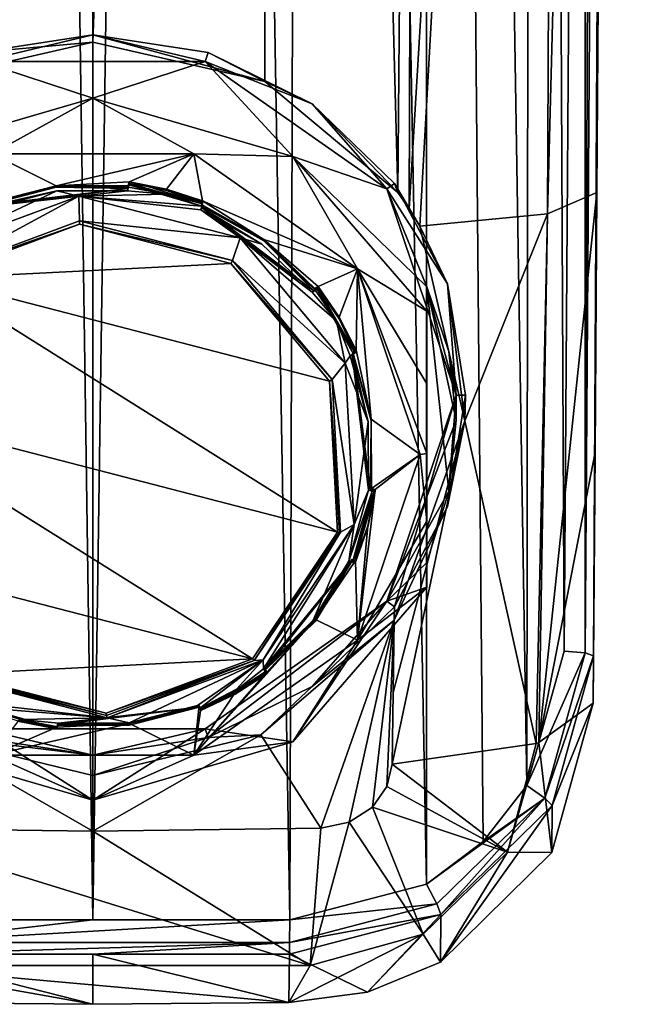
# Model space of a CAD drawing. Header units: metres. Extents: x -24 to 24, y -243 to 24.
# Tile 2 of 8: x -2 to 18, y -243 to -211. Entities that reach past the tile are written whole.
import ezdxf

# ---------------------------------------------------------------- set-up
doc = ezdxf.new("R2010")
doc.units = ezdxf.units.M
doc.layers.add('solid_10521023', color=7, linetype='CONTINUOUS')

msp = doc.modelspace()

# ---------------------------------------------------------------- linework, layer by layer
at = {"layer": 'solid_10521023'}
for points in [[(14.265316, -235.735443, 145.598953), (14.525336, -28.466722, 116.461678), (10.955472, -30.717571, 116.869896)], [(14.265316, -235.735443, 145.598953), (15.485822, -231.324585, 144.942368), (14.525336, -28.466722, 116.461678)], [(15.485822, -231.324585, 144.942368), (16.165379, -134.181488, 131.268066), (14.525336, -28.466722, 116.461678)], [(10.958397, -238.975266, 146.13855), (10.955472, -30.717571, 116.869896), (7.06887, -32.298798, 117.16288)], [(12.829301, -237.569733, 145.896057), (14.265316, -235.735443, 145.598953), (10.955472, -30.717571, 116.869896)], [(10.958397, -238.975266, 146.13855), (12.829301, -237.569733, 145.896057), (10.955472, -30.717571, 116.869896)], [(6.468189, -240.147827, 146.38237), (7.06887, -32.298798, 117.16288), (2.982663, -33.177189, 117.327805)], [(6.468189, -240.147827, 146.38237), (10.958397, -238.975266, 146.13855), (7.06887, -32.298798, 117.16288)], [(-6.468189, -240.147827, 146.38237), (0, -240.141998, 146.423798), (-2.982479, -33.177227, 117.327812)], [(0, -240.141998, 146.423798), (-0.000043, -33.363544, 117.362984), (-2.982479, -33.177227, 117.327812)], [(0, -240.141998, 146.423798), (2.982663, -33.177189, 117.327805), (-0.000043, -33.363544, 117.362984)], [(0, -240.141998, 146.423798), (6.468189, -240.147827, 146.38237), (2.982663, -33.177189, 117.327805)], [(16.173145, -231.371643, 144.642197), (16.844891, -37.044727, 117.593719), (16.165379, -134.181488, 131.268066)], [(16.173145, -231.371643, 144.642197), (17.530441, -37.091896, 117.292664), (16.844891, -37.044727, 117.593719)], [(16.173145, -231.371643, 144.642197), (16.1835, -231.373215, 144.631454), (17.530441, -37.091896, 117.292664)], [(16.1835, -231.373215, 144.631454), (16.454826, -231.470673, 143.952576), (17.530441, -37.091896, 117.292664)], [(17.530441, -37.091896, 117.292664), (16.454826, -231.470673, 143.952576), (17.133024, -134.32756, 130.278305)], [(-5.646314, -212.603638, 120.264854), (-5.708911, -53.593536, 96.510513), (0, -53.634956, 96.215797)], [(-5.646314, -212.603638, 120.264854), (0, -53.634956, 96.215797), (0, -211.306076, 119.779907)], [(5.708911, -53.593536, 96.510513), (5.646293, -212.603622, 120.264847), (0, -211.306076, 119.779907)], [(0, -53.634956, 96.215797), (5.708911, -53.593536, 96.510513), (0, -211.306076, 119.779907)], [(5.708911, -53.593536, 96.510513), (10.023762, -216.251022, 121.44809), (5.646293, -212.603622, 120.264847)], [(10.631203, -143.598022, 110.716988), (10.023762, -216.251022, 121.44809), (5.708911, -53.593536, 96.510513)], [(14.939706, -216.954956, 124.626122), (17.142448, -132.977631, 117.068886), (16.56109, -216.249649, 129.394394)], [(15.315756, -135.036316, 112.248917), (17.142448, -132.977631, 117.068886), (14.939706, -216.954956, 124.626122)], [(17.133024, -134.32756, 130.278305), (16.56109, -216.249649, 129.394394), (17.142448, -132.977631, 117.068886)], [(16.173145, -231.371643, 144.642197), (16.165379, -134.181488, 131.268066), (15.485822, -231.324585, 144.942368)], [(17.133024, -134.32756, 130.278305), (16.454826, -231.470673, 143.952576), (16.56109, -216.249649, 129.394394)], [(10.395082, -216.788528, 121.608406), (10.690897, -136.130798, 109.612022), (15.315756, -135.036316, 112.248917)], [(10.395082, -216.788528, 121.608406), (15.315756, -135.036316, 112.248917), (10.740769, -217.352692, 121.784737)], [(15.315756, -135.036316, 112.248917), (14.939706, -216.954956, 124.626122), (10.740769, -217.352692, 121.784737)], [(10.395082, -216.788528, 121.608406), (10.631203, -143.598022, 110.716988), (10.690897, -136.130798, 109.612022)], [(10.395082, -216.788528, 121.608406), (10.023762, -216.251022, 121.44809), (10.631203, -143.598022, 110.716988)], [(-3.785012, -211.652252, 120.803864), (0, -211.306076, 119.779907), (0, -211.073273, 120.648727)], [(-3.688067, -211.941772, 120.881439), (-3.785012, -211.652252, 120.803864), (0, -211.073273, 120.648727)], [(3.688067, -211.941772, 120.881439), (-3.688067, -211.941772, 120.881439), (0, -211.073273, 120.648727)], [(0, -211.073273, 120.648727), (0, -211.306076, 119.779907), (5.646293, -212.603622, 120.264847)], [(3.785012, -211.652252, 120.803864), (0, -211.073273, 120.648727), (5.646293, -212.603622, 120.264847)], [(3.688067, -211.941772, 120.881439), (0, -211.073273, 120.648727), (3.785012, -211.652252, 120.803864)], [(-3.785012, -211.652252, 120.803864), (-5.646314, -212.603638, 120.264854), (0, -211.306076, 119.779907)], [(3.688067, -211.941772, 120.881439), (3.785012, -211.652252, 120.803864), (7.200764, -213.333405, 121.254326)], [(7.200764, -213.333405, 121.254326), (3.785012, -211.652252, 120.803864), (5.646293, -212.603622, 120.264847)], [(-6.575466, -215.061966, 114.609451), (-3.688067, -211.941772, 120.881439), (0, -213.154556, 114.098366)], [(0, -213.154556, 114.098366), (-3.688067, -211.941772, 120.881439), (3.688067, -211.941772, 120.881439)], [(0, -213.154556, 114.098366), (3.688067, -211.941772, 120.881439), (6.575466, -215.061966, 114.609451)], [(9.655555, -216.129608, 122.003571), (3.688067, -211.941772, 120.881439), (7.200764, -213.333405, 121.254326)], [(6.575466, -215.061966, 114.609451), (3.688067, -211.941772, 120.881439), (9.655555, -216.129608, 122.003571)], [(7.200764, -213.333405, 121.254326), (5.646293, -212.603622, 120.264847), (10.023762, -216.251022, 121.44809)], [(-6.575466, -215.061966, 114.609451), (0, -213.154556, 114.098366), (-3.321954, -214.984467, 113.880394)], [(0, -213.154556, 114.098366), (3.321947, -214.984467, 113.880394), (-3.321954, -214.984467, 113.880394)], [(0, -213.154556, 114.098366), (6.575466, -215.061966, 114.609451), (3.321947, -214.984467, 113.880394)], [(9.910634, -215.95108, 121.955727), (7.200764, -213.333405, 121.254326), (10.023762, -216.251022, 121.44809)], [(9.655555, -216.129608, 122.003571), (7.200764, -213.333405, 121.254326), (9.910634, -215.95108, 121.955727)], [(-1.204104, -216.025513, 114.15934), (-3.487428, -216.61055, 114.316101), (-3.321954, -214.984467, 113.880394)], [(-1.204104, -216.025513, 114.15934), (-3.321954, -214.984467, 113.880394), (3.321947, -214.984467, 113.880394)], [(-1.204104, -216.025513, 114.15934), (3.321947, -214.984467, 113.880394), (1.190827, -215.9021, 114.126266)], [(2.419958, -216.136276, 114.189018), (1.190827, -215.9021, 114.126266), (3.321947, -214.984467, 113.880394)], [(2.419958, -216.136276, 114.189018), (3.321947, -214.984467, 113.880394), (3.605642, -216.5271, 114.293739)], [(6.575466, -215.061966, 114.609451), (8.696858, -218.756485, 114.891106), (3.321947, -214.984467, 113.880394)], [(3.605642, -216.5271, 114.293739), (3.321947, -214.984467, 113.880394), (8.696858, -218.756485, 114.891106)], [(10.975, -219.346497, 118.983246), (6.575466, -215.061966, 114.609451), (9.655555, -216.129608, 122.003571)], [(6.575466, -215.061966, 114.609451), (10.975, -220.152939, 115.973572), (8.696858, -218.756485, 114.891106)], [(10.975, -219.346497, 118.983246), (10.975, -220.152939, 115.973572), (6.575466, -215.061966, 114.609451)], [(-1.204104, -216.025513, 114.15934), (-3.487428, -216.662323, 114.122917), (-3.487428, -216.61055, 114.316101)], [(-1.204104, -216.025513, 114.15934), (-1.204104, -216.077286, 113.966156), (-3.487428, -216.662323, 114.122917)], [(-1.204104, -216.077286, 113.966156), (1.150575, -216.117218, 113.903839), (-3.487428, -216.662323, 114.122917)], [(-1.204104, -216.025513, 114.15934), (1.190827, -215.9021, 114.126266), (1.158178, -216.019791, 114.157806)], [(-1.204104, -216.077286, 113.966156), (1.158178, -216.019791, 114.157806), (1.158178, -216.071548, 113.964622)], [(-1.204104, -216.025513, 114.15934), (1.158178, -216.019791, 114.157806), (-1.204104, -216.077286, 113.966156)], [(-1.204104, -216.077286, 113.966156), (1.158178, -216.071548, 113.964622), (1.150575, -216.117218, 113.903839)], [(1.132052, -216.19162, 113.893265), (1.164708, -216.073898, 113.861717), (2.394076, -216.307236, 113.92424)], [(1.150575, -216.117218, 113.903839), (1.164708, -216.073898, 113.861717), (1.132052, -216.19162, 113.893265)], [(1.183224, -215.999512, 113.872299), (1.164708, -216.073898, 113.861717), (1.150575, -216.117218, 113.903839)], [(1.183224, -215.999512, 113.872299), (1.150575, -216.117218, 113.903839), (1.158178, -216.071548, 113.964622)], [(1.190827, -215.953857, 113.933083), (1.158178, -216.019791, 114.157806), (1.190827, -215.9021, 114.126266)], [(1.190827, -215.953857, 113.933083), (1.158178, -216.071548, 113.964622), (1.158178, -216.019791, 114.157806)], [(1.190827, -215.953857, 113.933083), (1.183224, -215.999512, 113.872299), (1.158178, -216.071548, 113.964622)], [(1.183224, -215.999512, 113.872299), (2.394076, -216.307236, 113.92424), (1.164708, -216.073898, 113.861717)], [(1.190827, -215.953857, 113.933083), (3.598039, -216.624512, 114.039764), (1.183224, -215.999512, 113.872299)], [(1.183224, -215.999512, 113.872299), (3.598039, -216.624512, 114.039764), (3.579523, -216.698898, 114.02919)], [(1.183224, -215.999512, 113.872299), (3.579523, -216.698898, 114.02919), (2.394076, -216.307236, 113.92424)], [(2.419958, -216.136276, 114.189018), (1.190827, -215.953857, 113.933083), (1.190827, -215.9021, 114.126266)], [(1.809458, -216.051041, 113.959122), (3.598039, -216.624512, 114.039764), (1.190827, -215.953857, 113.933083)], [(1.809458, -216.051041, 113.959122), (1.190827, -215.953857, 113.933083), (2.419958, -216.136276, 114.189018)], [(2.419958, -216.188049, 113.995834), (3.598039, -216.624512, 114.039764), (1.809458, -216.051041, 113.959122)], [(2.419958, -216.188049, 113.995834), (1.809458, -216.051041, 113.959122), (2.419958, -216.136276, 114.189018)], [(9.655555, -216.129608, 122.003571), (9.910634, -215.95108, 121.955727), (11.650325, -219.249039, 122.839417)], [(9.910634, -215.95108, 121.955727), (10.023762, -216.251022, 121.44809), (10.395082, -216.788528, 121.608406)], [(9.910634, -215.95108, 121.955727), (10.395082, -216.788528, 121.608406), (10.740769, -217.352692, 121.784737)], [(11.650325, -219.249039, 122.839417), (9.910634, -215.95108, 121.955727), (10.740769, -217.352692, 121.784737)], [(-5.591297, -218.268265, 114.449699), (-3.436957, -216.772644, 114.04895), (-1.191051, -216.198929, 113.895226)], [(-0.464898, -216.367477, 113.940384), (-5.591297, -218.268265, 114.449699), (-1.191051, -216.198929, 113.895226)], [(-0.464898, -216.367477, 113.940384), (-5.300373, -218.985519, 113.160675), (-5.591297, -218.268265, 114.449699)], [(-0.464898, -216.367477, 113.940384), (-0.440793, -217.183655, 112.677864), (-5.300373, -218.985519, 113.160675)], [(1.150575, -216.117218, 113.903839), (-3.472739, -216.705154, 114.061378), (-3.487428, -216.662323, 114.122917)], [(1.150575, -216.117218, 113.903839), (1.132052, -216.19162, 113.893265), (-3.472739, -216.705154, 114.061378)], [(-1.191051, -216.198929, 113.895226), (-3.472739, -216.705154, 114.061378), (1.132052, -216.19162, 113.893265)], [(-1.191051, -216.198929, 113.895226), (-3.436957, -216.772644, 114.04895), (-3.472739, -216.705154, 114.061378)], [(-0.464898, -216.367477, 113.940384), (-1.191051, -216.198929, 113.895226), (1.132052, -216.19162, 113.893265)], [(-0.464898, -216.367477, 113.940384), (1.132052, -216.19162, 113.893265), (2.394076, -216.307236, 113.92424)], [(-0.464898, -216.367477, 113.940384), (2.394076, -216.307236, 113.92424), (3.579523, -216.698898, 114.02919)], [(4.838833, -217.740189, 114.308205), (-0.440793, -217.183655, 112.677864), (-0.464898, -216.367477, 113.940384)], [(-0.464898, -216.367477, 113.940384), (3.579523, -216.698898, 114.02919), (3.546867, -216.81662, 114.06073)], [(4.838833, -217.740189, 114.308205), (-0.464898, -216.367477, 113.940384), (3.546867, -216.81662, 114.06073)], [(2.419958, -216.188049, 113.995834), (2.419958, -216.136276, 114.189018), (3.605642, -216.5271, 114.293739)], [(3.019584, -216.364243, 114.043045), (2.419958, -216.188049, 113.995834), (3.605642, -216.5271, 114.293739)], [(3.019584, -216.364243, 114.043045), (3.598039, -216.624512, 114.039764), (2.419958, -216.188049, 113.995834)], [(3.019584, -216.364243, 114.043045), (3.605642, -216.5271, 114.293739), (3.605642, -216.578857, 114.100555)], [(3.019584, -216.364243, 114.043045), (3.605642, -216.578857, 114.100555), (3.598039, -216.624512, 114.039764)], [(11.935, -222.905869, 123.81926), (9.655555, -216.129608, 122.003571), (11.650325, -219.249039, 122.839417)], [(10.975, -219.346497, 118.983246), (9.655555, -216.129608, 122.003571), (11.935, -222.905869, 123.81926)], [(14.658051, -234.323502, 128.047028), (16.56109, -216.249649, 129.394394), (16.501513, -224.783295, 130.926575)], [(14.939706, -216.954956, 124.626122), (16.56109, -216.249649, 129.394394), (14.658051, -234.323502, 128.047028)], [(16.454826, -231.470673, 143.952576), (16.501513, -224.783295, 130.926575), (16.56109, -216.249649, 129.394394)], [(3.546867, -216.81662, 114.06073), (3.579523, -216.698898, 114.02919), (3.598039, -216.624512, 114.039764)], [(3.565389, -216.742218, 114.071312), (3.546867, -216.81662, 114.06073), (3.598039, -216.624512, 114.039764)], [(5.554948, -217.944916, 114.36306), (3.546867, -216.81662, 114.06073), (3.565389, -216.742218, 114.071312)], [(3.565389, -216.742218, 114.071312), (3.598039, -216.624512, 114.039764), (3.605642, -216.578857, 114.100555)], [(3.572993, -216.696548, 114.132088), (3.565389, -216.742218, 114.071312), (3.605642, -216.578857, 114.100555)], [(7.264961, -219.484268, 114.806038), (3.565389, -216.742218, 114.071312), (3.572993, -216.696548, 114.132088)], [(5.554948, -217.944916, 114.36306), (3.565389, -216.742218, 114.071312), (7.202985, -219.526459, 114.786835)], [(7.264961, -219.484268, 114.806038), (7.202985, -219.526459, 114.786835), (3.565389, -216.742218, 114.071312)], [(3.572993, -216.696548, 114.132088), (3.605642, -216.5271, 114.293739), (3.572993, -216.644791, 114.325272)], [(5.615824, -217.790649, 114.632301), (3.572993, -216.644791, 114.325272), (3.605642, -216.5271, 114.293739)], [(3.572993, -216.696548, 114.132088), (3.605642, -216.578857, 114.100555), (3.605642, -216.5271, 114.293739)], [(5.615824, -217.790649, 114.632301), (3.572993, -216.696548, 114.132088), (3.572993, -216.644791, 114.325272)], [(5.615824, -217.790649, 114.632301), (5.615824, -217.842407, 114.439117), (3.572993, -216.696548, 114.132088)], [(7.264961, -219.484268, 114.806038), (3.572993, -216.696548, 114.132088), (5.615824, -217.842407, 114.439117)], [(5.615824, -217.790649, 114.632301), (3.605642, -216.5271, 114.293739), (8.696858, -218.756485, 114.891106)], [(4.838833, -217.740189, 114.308205), (3.546867, -216.81662, 114.06073), (5.554948, -217.944916, 114.36306)], [(12.227972, -223.751419, 123.500771), (10.740769, -217.352692, 121.784737), (14.939706, -216.954956, 124.626122)], [(12.227972, -223.751419, 123.500771), (14.939706, -216.954956, 124.626122), (14.566467, -234.351837, 127.939804)], [(14.939706, -216.954956, 124.626122), (14.658051, -234.323502, 128.047028), (14.566467, -234.351837, 127.939804)], [(-5.300373, -218.985519, 113.160675), (-0.440793, -217.183655, 112.677864), (-0.436865, -217.293427, 112.635582)], [(-5.300373, -218.985519, 113.160675), (-0.436865, -217.293427, 112.635582), (-5.242963, -219.076813, 113.113434)], [(-5.242963, -219.076813, 113.113434), (-0.436865, -217.293427, 112.635582), (4.536266, -218.580582, 112.980469)], [(-0.440793, -217.183655, 112.677864), (4.587154, -218.484985, 113.026558), (-0.436865, -217.293427, 112.635582)], [(4.838833, -217.740189, 114.308205), (4.587154, -218.484985, 113.026558), (-0.440793, -217.183655, 112.677864)], [(4.587154, -218.484985, 113.026558), (4.536266, -218.580582, 112.980469), (-0.436865, -217.293427, 112.635582)], [(11.650325, -219.249039, 122.839417), (10.740769, -217.352692, 121.784737), (12.227972, -223.751419, 123.500771)], [(8.294509, -221.862167, 115.412682), (4.587154, -218.484985, 113.026558), (4.838833, -217.740189, 114.308205)], [(4.838833, -217.740189, 114.308205), (7.202985, -219.526459, 114.786835), (8.010735, -220.470184, 115.039703)], [(8.294509, -221.862167, 115.412682), (4.838833, -217.740189, 114.308205), (8.010735, -220.470184, 115.039703)], [(4.838833, -217.740189, 114.308205), (5.554948, -217.944916, 114.36306), (7.202985, -219.526459, 114.786835)], [(5.615824, -217.790649, 114.632301), (8.696858, -218.756485, 114.891106), (7.39965, -219.339142, 115.047226)], [(5.615824, -217.790649, 114.632301), (7.39965, -219.339142, 115.047226), (7.290402, -219.40007, 115.063545)], [(5.615824, -217.790649, 114.632301), (7.290402, -219.40007, 115.063545), (5.615824, -217.842407, 114.439117)], [(7.290402, -219.40007, 115.063545), (7.290402, -219.451828, 114.870361), (5.615824, -217.842407, 114.439117)], [(7.264961, -219.484268, 114.806038), (5.615824, -217.842407, 114.439117), (7.290402, -219.451828, 114.870361)], [(-5.242963, -219.076813, 113.113434), (4.536266, -218.580582, 112.980469), (7.775295, -222.446243, 114.016273)], [(4.587154, -218.484985, 113.026558), (7.862965, -222.392441, 114.073555), (4.536266, -218.580582, 112.980469)], [(7.862965, -222.392441, 114.073555), (7.775295, -222.446243, 114.016273), (4.536266, -218.580582, 112.980469)], [(8.294509, -221.862167, 115.412682), (7.862965, -222.392441, 114.073555), (4.587154, -218.484985, 113.026558)], [(8.696858, -218.756485, 114.891106), (8.097338, -220.344254, 115.316544), (7.39965, -219.339142, 115.047226)], [(8.696858, -218.756485, 114.891106), (8.64965, -221.430435, 115.607582), (8.097338, -220.344254, 115.316544)], [(8.696858, -218.756485, 114.891106), (9.146079, -223.696869, 116.214874), (8.64965, -221.430435, 115.607582)], [(10.75, -224.859955, 116.52652), (9.146079, -223.696869, 116.214874), (8.696858, -218.756485, 114.891106)], [(10.975, -224.826324, 116.652), (10.75, -224.859955, 116.52652), (8.696858, -218.756485, 114.891106)], [(10.975, -222.534378, 116.184669), (10.975, -224.826324, 116.652), (8.696858, -218.756485, 114.891106)], [(10.975, -220.152939, 115.973572), (10.975, -222.534378, 116.184669), (8.696858, -218.756485, 114.891106)], [(-5.242963, -219.076813, 113.113434), (8.043475, -227.407623, 115.345673), (-8.043475, -223.244019, 114.230034)], [(-5.242963, -219.076813, 113.113434), (7.775295, -222.446243, 114.016273), (8.043475, -227.407623, 115.345673)], [(12.249964, -222.905869, 123.81926), (11.650325, -219.249039, 122.839417), (12.227972, -223.751419, 123.500771)], [(11.935, -222.905869, 123.81926), (11.650325, -219.249039, 122.839417), (12.249964, -222.905869, 123.81926)], [(7.202985, -219.526459, 114.786835), (7.312254, -219.465515, 114.770508), (8.010735, -220.470184, 115.039703)], [(7.264961, -219.484268, 114.806038), (7.312254, -219.465515, 114.770508), (7.202985, -219.526459, 114.786835)], [(7.37421, -219.42334, 114.789711), (7.312254, -219.465515, 114.770508), (7.264961, -219.484268, 114.806038)], [(7.37421, -219.42334, 114.789711), (7.264961, -219.484268, 114.806038), (7.290402, -219.451828, 114.870361)], [(7.290402, -219.40007, 115.063545), (7.39965, -219.339142, 115.047226), (7.39965, -219.3909, 114.854034)], [(7.290402, -219.40007, 115.063545), (7.39965, -219.3909, 114.854034), (7.290402, -219.451828, 114.870361)], [(7.37421, -219.42334, 114.789711), (7.290402, -219.451828, 114.870361), (7.39965, -219.3909, 114.854034)], [(7.37421, -219.42334, 114.789711), (8.010735, -220.470184, 115.039703), (7.312254, -219.465515, 114.770508)], [(7.37421, -219.42334, 114.789711), (7.39965, -219.3909, 114.854034), (8.62421, -221.514633, 115.350067)], [(7.37421, -219.42334, 114.789711), (8.562254, -221.556808, 115.330864), (8.010735, -220.470184, 115.039703)], [(7.37421, -219.42334, 114.789711), (8.62421, -221.514633, 115.350067), (8.562254, -221.556808, 115.330864)], [(8.097338, -220.344254, 115.316544), (7.39965, -219.3909, 114.854034), (7.39965, -219.339142, 115.047226)], [(8.097338, -220.344254, 115.316544), (8.097338, -220.396011, 115.123352), (7.39965, -219.3909, 114.854034)], [(8.62421, -221.514633, 115.350067), (7.39965, -219.3909, 114.854034), (8.097338, -220.396011, 115.123352)], [(10.975, -219.346497, 118.983246), (11.935, -222.905869, 123.81926), (11.696326, -221.47467, 119.984634)], [(10.975, -219.346497, 118.983246), (10.975, -228.406372, 121.410828), (10.975, -220.152939, 115.973572)], [(10.975, -219.346497, 118.983246), (11.696325, -226.062637, 121.213974), (10.975, -228.406372, 121.410828)], [(10.975, -219.346497, 118.983246), (11.935, -223.732986, 120.732407), (11.696325, -226.062637, 121.213974)], [(10.975, -219.346497, 118.983246), (11.696326, -221.47467, 119.984634), (11.935, -223.732986, 120.732407)], [(10.975, -228.406372, 121.410828), (10.975, -222.534378, 116.184669), (10.975, -220.152939, 115.973572)], [(8.010735, -220.470184, 115.039703), (8.562254, -221.556808, 115.330864), (8.452985, -221.617752, 115.347191)], [(8.294509, -221.862167, 115.412682), (8.010735, -220.470184, 115.039703), (8.452985, -221.617752, 115.347191)], [(8.097338, -220.344254, 115.316544), (8.64965, -221.430435, 115.607582), (8.097338, -220.396011, 115.123352)], [(8.64965, -221.430435, 115.607582), (8.64965, -221.482193, 115.414398), (8.097338, -220.396011, 115.123352)], [(8.62421, -221.514633, 115.350067), (8.097338, -220.396011, 115.123352), (8.64965, -221.482193, 115.414398)], [(8.62421, -221.514633, 115.350067), (8.51496, -221.575562, 115.366402), (8.452985, -221.617752, 115.347191)], [(8.62421, -221.514633, 115.350067), (8.452985, -221.617752, 115.347191), (8.562254, -221.556808, 115.330864)], [(8.51496, -221.575562, 115.366402), (9.046934, -223.787125, 115.928474), (8.452985, -221.617752, 115.347191)], [(8.51496, -221.575562, 115.366402), (8.64965, -221.482193, 115.414398), (8.540402, -221.543121, 115.430725)], [(8.62421, -221.514633, 115.350067), (8.64965, -221.482193, 115.414398), (8.51496, -221.575562, 115.366402)], [(8.51496, -221.575562, 115.366402), (8.540402, -221.543121, 115.430725), (9.123631, -226.041336, 116.563004)], [(8.51496, -221.575562, 115.366402), (9.054506, -226.031082, 116.529739), (9.046934, -223.787125, 115.928474)], [(8.51496, -221.575562, 115.366402), (9.123631, -226.041336, 116.563004), (9.054506, -226.031082, 116.529739)], [(8.64965, -221.430435, 115.607582), (8.540402, -221.491348, 115.623909), (8.540402, -221.543121, 115.430725)], [(8.64965, -221.430435, 115.607582), (9.146079, -223.696869, 116.214874), (8.540402, -221.491348, 115.623909)], [(8.64965, -221.430435, 115.607582), (8.540402, -221.543121, 115.430725), (8.64965, -221.482193, 115.414398)], [(9.146079, -223.696869, 116.214874), (8.540402, -221.543121, 115.430725), (8.540402, -221.491348, 115.623909)], [(9.146079, -223.696869, 116.214874), (9.146079, -223.748642, 116.02169), (8.540402, -221.543121, 115.430725)], [(9.123631, -226.041336, 116.563004), (8.540402, -221.543121, 115.430725), (9.146079, -223.748642, 116.02169)], [(11.696326, -221.47467, 119.984634), (11.935, -222.905869, 123.81926), (11.935, -223.732986, 120.732407)], [(8.294509, -221.862167, 115.412682), (8.58188, -227.158752, 116.831902), (7.862965, -222.392441, 114.073555)], [(8.294509, -221.862167, 115.412682), (8.452985, -221.617752, 115.347191), (9.046934, -223.787125, 115.928474)], [(8.294509, -221.862167, 115.412682), (9.046934, -223.787125, 115.928474), (8.58188, -227.158752, 116.831902)], [(7.862965, -222.392441, 114.073555), (8.13539, -227.413498, 115.418945), (7.775295, -222.446243, 114.016273)], [(7.775295, -222.446243, 114.016273), (8.100316, -227.417389, 115.368111), (8.043475, -227.407623, 115.345673)], [(7.775295, -222.446243, 114.016273), (8.13539, -227.413498, 115.418945), (8.100316, -227.417389, 115.368111)], [(8.58188, -227.158752, 116.831902), (8.13539, -227.413498, 115.418945), (7.862965, -222.392441, 114.073555)], [(10.975, -228.406372, 121.410828), (10.975, -224.826324, 116.652), (10.975, -222.534378, 116.184669)], [(9.655555, -229.682114, 125.634949), (11.935, -222.905869, 123.81926), (9.910634, -229.860657, 125.682793)], [(11.935, -223.732986, 120.732407), (11.935, -222.905869, 123.81926), (9.655555, -229.682114, 125.634949)], [(11.935, -222.905869, 123.81926), (11.650325, -226.562698, 124.799103), (9.910634, -229.860657, 125.682793)], [(11.650325, -226.562698, 124.799103), (12.249964, -222.905869, 123.81926), (12.227972, -223.751419, 123.500771)], [(11.935, -222.905869, 123.81926), (12.249964, -222.905869, 123.81926), (11.650325, -226.562698, 124.799103)], [(-8.043475, -223.244019, 114.230034), (8.043475, -227.407623, 115.345673), (5.242963, -231.574844, 116.462273)], [(-8.043475, -223.244019, 114.230034), (5.242963, -231.574844, 116.462273), (-7.775295, -228.205414, 115.559433)], [(8.58188, -227.158752, 116.831902), (9.046934, -223.787125, 115.928474), (9.054506, -226.031082, 116.529739)], [(9.123631, -226.041336, 116.563004), (9.146079, -223.748642, 116.02169), (9.152008, -226.030426, 116.633095)], [(9.146079, -223.696869, 116.214874), (9.152008, -225.978668, 116.826279), (9.146079, -223.748642, 116.02169)], [(10.75, -224.859955, 116.52652), (9.152008, -225.978668, 116.826279), (9.146079, -223.696869, 116.214874)], [(9.152008, -225.978668, 116.826279), (9.152008, -226.030426, 116.633095), (9.146079, -223.748642, 116.02169)], [(11.935, -223.732986, 120.732407), (9.655555, -229.682114, 125.634949), (11.696325, -226.062637, 121.213974)], [(12.227972, -223.751419, 123.500771), (9.829539, -235.033417, 125.296288), (9.865076, -232.679398, 124.683441)], [(12.227972, -223.751419, 123.500771), (14.566467, -234.351837, 127.939804), (9.829539, -235.033417, 125.296288)], [(12.227972, -223.751419, 123.500771), (9.865076, -232.679398, 124.683441), (9.898573, -230.300858, 124.103973)], [(11.650325, -226.562698, 124.799103), (12.227972, -223.751419, 123.500771), (9.898573, -230.300858, 124.103973)], [(10.975, -227.044907, 117.393272), (10.75, -224.859955, 116.52652), (10.975, -224.826324, 116.652)], [(10.975, -227.044907, 117.393272), (10.975, -224.826324, 116.652), (10.975, -228.406372, 121.410828)], [(14.658051, -234.323502, 128.047028), (16.501513, -224.783295, 130.926575), (16.443981, -233.024017, 132.899948)], [(16.454826, -231.470673, 143.952576), (16.443981, -233.024017, 132.899948), (16.501513, -224.783295, 130.926575)], [(8.69687, -230.963394, 118.161934), (9.273857, -226.010208, 116.834732), (10.75, -224.859955, 116.52652)], [(8.69687, -230.963394, 118.161934), (10.75, -224.859955, 116.52652), (10.975, -227.044907, 117.393272)], [(9.273857, -226.010208, 116.834732), (9.152008, -225.978668, 116.826279), (10.75, -224.859955, 116.52652)], [(8.407458, -228.363602, 117.154739), (9.054506, -226.031082, 116.529739), (9.17638, -226.062622, 116.538193)], [(8.407458, -228.363602, 117.154739), (8.58188, -227.158752, 116.831902), (9.054506, -226.031082, 116.529739)], [(8.407458, -228.363602, 117.154739), (9.17638, -226.062622, 116.538193), (8.529332, -228.395157, 117.163193)], [(8.529332, -228.395157, 117.163193), (9.17638, -226.062622, 116.538193), (8.934813, -227.250092, 116.856377)], [(9.245483, -226.072876, 116.571449), (8.529332, -228.395157, 117.163193), (8.934813, -227.250092, 116.856377)], [(9.245483, -226.072876, 116.571449), (8.598436, -228.405411, 117.196449), (8.529332, -228.395157, 117.163193)], [(9.273857, -226.061966, 116.641541), (9.031406, -227.249222, 116.959663), (8.598436, -228.405411, 117.196449)], [(9.245483, -226.072876, 116.571449), (9.273857, -226.061966, 116.641541), (8.598436, -228.405411, 117.196449)], [(8.69687, -230.963394, 118.161934), (9.031406, -227.197449, 117.152847), (9.273857, -226.010208, 116.834732)], [(9.245483, -226.072876, 116.571449), (8.934813, -227.250092, 116.856377), (9.17638, -226.062622, 116.538193)], [(9.031406, -227.197449, 117.152847), (9.273857, -226.061966, 116.641541), (9.273857, -226.010208, 116.834732)], [(9.031406, -227.197449, 117.152847), (9.031406, -227.249222, 116.959663), (9.273857, -226.061966, 116.641541)], [(9.123631, -226.041336, 116.563004), (9.17638, -226.062622, 116.538193), (9.054506, -226.031082, 116.529739)], [(9.123631, -226.041336, 116.563004), (9.152008, -226.030426, 116.633095), (9.245483, -226.072876, 116.571449)], [(9.123631, -226.041336, 116.563004), (9.245483, -226.072876, 116.571449), (9.17638, -226.062622, 116.538193)], [(9.152008, -225.978668, 116.826279), (9.273857, -226.061966, 116.641541), (9.152008, -226.030426, 116.633095)], [(9.273857, -226.010208, 116.834732), (9.273857, -226.061966, 116.641541), (9.152008, -225.978668, 116.826279)], [(9.152008, -226.030426, 116.633095), (9.273857, -226.061966, 116.641541), (9.245483, -226.072876, 116.571449)], [(11.696325, -226.062637, 121.213974), (9.655555, -229.682114, 125.634949), (10.975, -228.406372, 121.410828)], [(9.910634, -229.860657, 125.682793), (11.650325, -226.562698, 124.799103), (9.898573, -230.300858, 124.103973)], [(8.69687, -230.963394, 118.161934), (10.975, -227.044907, 117.393272), (10.975, -229.212814, 118.401161)], [(10.975, -227.044907, 117.393272), (10.975, -228.406372, 121.410828), (10.975, -229.212814, 118.401161)], [(5.300373, -231.63028, 116.548828), (5.242963, -231.574844, 116.462273), (8.043475, -227.407623, 115.345673)], [(8.100316, -227.417389, 115.368111), (5.300373, -231.63028, 116.548828), (8.043475, -227.407623, 115.345673)], [(8.100316, -227.417389, 115.368111), (8.13539, -227.413498, 115.418945), (5.300373, -231.63028, 116.548828)], [(5.591297, -231.606934, 118.023788), (5.300373, -231.63028, 116.548828), (8.13539, -227.413498, 115.418945)], [(8.58188, -227.158752, 116.831902), (5.591297, -231.606934, 118.023788), (8.13539, -227.413498, 115.418945)], [(5.602021, -231.895142, 118.101013), (5.591297, -231.606934, 118.023788), (8.58188, -227.158752, 116.831902)], [(7.239349, -230.303268, 117.674469), (5.602021, -231.895142, 118.101013), (8.58188, -227.158752, 116.831902)], [(8.407458, -228.363602, 117.154739), (7.239349, -230.303268, 117.674469), (8.58188, -227.158752, 116.831902)], [(9.031406, -227.249222, 116.959663), (8.62681, -228.394501, 117.266541), (8.598436, -228.405411, 117.196449)], [(9.031406, -227.197449, 117.152847), (8.62681, -228.342728, 117.459732), (9.031406, -227.249222, 116.959663)], [(8.69687, -230.963394, 118.161934), (8.62681, -228.342728, 117.459732), (9.031406, -227.197449, 117.152847)], [(8.62681, -228.342728, 117.459732), (8.62681, -228.394501, 117.266541), (9.031406, -227.249222, 116.959663)], [(-7.775295, -228.205414, 115.559433), (5.242963, -231.574844, 116.462273), (-4.536266, -232.07106, 116.595238)], [(8.476583, -228.373871, 117.188004), (5.602021, -231.895142, 118.101013), (7.239349, -230.303268, 117.674469)], [(8.476583, -228.373871, 117.188004), (5.637803, -231.947388, 118.145523), (5.602021, -231.895142, 118.101013)], [(7.318685, -230.336182, 117.786819), (5.637803, -231.947388, 118.145523), (8.50496, -228.362961, 117.258095)], [(8.476583, -228.373871, 117.188004), (8.50496, -228.362961, 117.258095), (5.637803, -231.947388, 118.145523)], [(8.476583, -228.373871, 117.188004), (7.239349, -230.303268, 117.674469), (8.407458, -228.363602, 117.154739)], [(7.318685, -230.284424, 117.980003), (8.50496, -228.311203, 117.451279), (8.62681, -228.342728, 117.459732)], [(8.50496, -228.362961, 117.258095), (8.50496, -228.311203, 117.451279), (7.318685, -230.284424, 117.980003)], [(7.318685, -230.284424, 117.980003), (8.62681, -228.342728, 117.459732), (8.69687, -230.963394, 118.161934)], [(7.318685, -230.336182, 117.786819), (8.50496, -228.362961, 117.258095), (7.318685, -230.284424, 117.980003)], [(8.407458, -228.363602, 117.154739), (8.529332, -228.395157, 117.163193), (8.598436, -228.405411, 117.196449)], [(8.476583, -228.373871, 117.188004), (8.407458, -228.363602, 117.154739), (8.598436, -228.405411, 117.196449)], [(8.476583, -228.373871, 117.188004), (8.62681, -228.394501, 117.266541), (8.50496, -228.362961, 117.258095)], [(8.476583, -228.373871, 117.188004), (8.598436, -228.405411, 117.196449), (8.62681, -228.394501, 117.266541)], [(8.50496, -228.362961, 117.258095), (8.62681, -228.342728, 117.459732), (8.50496, -228.311203, 117.451279)], [(8.50496, -228.362961, 117.258095), (8.62681, -228.394501, 117.266541), (8.62681, -228.342728, 117.459732)], [(10.975, -229.212814, 118.401161), (10.975, -228.406372, 121.410828), (9.655555, -229.682114, 125.634949)], [(10.975, -229.212814, 118.401161), (9.655555, -229.682114, 125.634949), (6.575466, -234.303787, 119.765282)], [(8.69687, -230.963394, 118.161934), (10.975, -229.212814, 118.401161), (6.575466, -234.303787, 119.765282)], [(3.688067, -233.869965, 126.75708), (9.655555, -229.682114, 125.634949), (3.785012, -234.15947, 126.834656)], [(6.575466, -234.303787, 119.765282), (9.655555, -229.682114, 125.634949), (3.688067, -233.869965, 126.75708)], [(9.655555, -229.682114, 125.634949), (7.200764, -232.478333, 126.384193), (3.785012, -234.15947, 126.834656)], [(9.655555, -229.682114, 125.634949), (9.910634, -229.860657, 125.682793), (7.200764, -232.478333, 126.384193)], [(7.200764, -232.478333, 126.384193), (9.910634, -229.860657, 125.682793), (9.898573, -230.300858, 124.103973)], [(7.318685, -230.284424, 117.980003), (3.321954, -234.735428, 119.172646), (5.715565, -232.007462, 118.441689)], [(7.318685, -230.284424, 117.980003), (8.69687, -230.963394, 118.161934), (3.321954, -234.735428, 119.172646)], [(5.518508, -234.065857, 124.425293), (9.898573, -230.300858, 124.103973), (7.486995, -237.138763, 125.512337)], [(7.200764, -232.478333, 126.384193), (9.898573, -230.300858, 124.103973), (5.518508, -234.065857, 124.425293)], [(7.318685, -230.284424, 117.980003), (5.715565, -232.007462, 118.441689), (5.652492, -231.901932, 118.413414)], [(7.318685, -230.336182, 117.786819), (7.318685, -230.284424, 117.980003), (5.652492, -231.901932, 118.413414)], [(9.898573, -230.300858, 124.103973), (8.422481, -236.940582, 125.591614), (7.486995, -237.138763, 125.512337)], [(9.898573, -230.300858, 124.103973), (9.185561, -236.445602, 125.574295), (8.422481, -236.940582, 125.591614)], [(9.898573, -230.300858, 124.103973), (9.664283, -235.770737, 125.468758), (9.185561, -236.445602, 125.574295)], [(9.898573, -230.300858, 124.103973), (9.829539, -235.033417, 125.296288), (9.664283, -235.770737, 125.468758)], [(9.898573, -230.300858, 124.103973), (9.865076, -232.679398, 124.683441), (9.829539, -235.033417, 125.296288)], [(7.318685, -230.336182, 117.786819), (5.652492, -231.953705, 118.22023), (5.637803, -231.947388, 118.145523)], [(7.318685, -230.336182, 117.786819), (5.652492, -231.901932, 118.413414), (5.652492, -231.953705, 118.22023)], [(3.321954, -234.735428, 119.172646), (8.69687, -230.963394, 118.161934), (6.575466, -234.303787, 119.765282)], [(-4.536266, -232.07106, 116.595238), (5.242963, -231.574844, 116.462273), (0.436865, -233.358231, 116.940125)], [(5.300373, -231.63028, 116.548828), (0.436865, -233.358231, 116.940125), (5.242963, -231.574844, 116.462273)], [(5.591297, -231.606934, 118.023788), (0.464898, -233.507721, 118.533096), (5.300373, -231.63028, 116.548828)], [(1.191051, -233.67627, 118.578262), (0.464898, -233.507721, 118.533096), (5.591297, -231.606934, 118.023788)], [(1.191051, -233.67627, 118.578262), (5.591297, -231.606934, 118.023788), (3.436957, -233.102554, 118.424538)], [(5.591297, -231.606934, 118.023788), (3.500044, -233.208099, 118.45282), (3.436957, -233.102554, 118.424538)], [(4.625, -232.675369, 118.310074), (3.500044, -233.208099, 118.45282), (5.591297, -231.606934, 118.023788)], [(5.602021, -231.895142, 118.101013), (4.625, -232.675369, 118.310074), (5.591297, -231.606934, 118.023788)], [(16.173145, -231.371643, 144.642197), (15.485822, -231.324585, 144.942368), (14.265316, -235.735443, 145.598953)], [(16.173145, -231.371643, 144.642197), (14.265316, -235.735443, 145.598953), (16.1835, -231.373215, 144.631454)], [(14.857959, -236.147583, 145.343918), (16.1835, -231.373215, 144.631454), (14.265316, -235.735443, 145.598953)], [(14.857959, -236.147583, 145.343918), (16.454826, -231.470673, 143.952576), (16.1835, -231.373215, 144.631454)], [(14.857959, -236.147583, 145.343918), (15.093451, -236.385834, 144.680313), (16.454826, -231.470673, 143.952576)], [(15.093451, -236.385834, 144.680313), (16.443981, -233.024017, 132.899948), (16.454826, -231.470673, 143.952576)], [(5.300373, -231.63028, 116.548828), (0.440793, -233.432144, 117.031631), (0.436865, -233.358231, 116.940125)], [(0.464898, -233.507721, 118.533096), (0.440793, -233.432144, 117.031631), (5.300373, -231.63028, 116.548828)], [(5.602021, -231.895142, 118.101013), (5.665107, -232.000687, 118.129295), (4.625, -232.675369, 118.310074)], [(5.637803, -231.947388, 118.145523), (5.665107, -232.000687, 118.129295), (5.602021, -231.895142, 118.101013)], [(5.637803, -231.947388, 118.145523), (5.700878, -232.052902, 118.17379), (5.665107, -232.000687, 118.129295)], [(5.637803, -231.947388, 118.145523), (5.652492, -231.953705, 118.22023), (5.700878, -232.052902, 118.17379)], [(5.652492, -231.901932, 118.413414), (5.715565, -232.007462, 118.441689), (5.715565, -232.059219, 118.248505)], [(5.652492, -231.953705, 118.22023), (5.652492, -231.901932, 118.413414), (5.715565, -232.059219, 118.248505)], [(-4.838833, -232.13501, 118.165283), (-4.587154, -232.130814, 116.682945), (0.440793, -233.432144, 117.031631)], [(0.464898, -233.507721, 118.533096), (-4.838833, -232.13501, 118.165283), (0.440793, -233.432144, 117.031631)], [(0.464898, -233.507721, 118.533096), (-3.546867, -233.058578, 118.41275), (-4.838833, -232.13501, 118.165283)], [(-4.587154, -232.130814, 116.682945), (-4.536266, -232.07106, 116.595238), (0.436865, -233.358231, 116.940125)], [(0.440793, -233.432144, 117.031631), (-4.587154, -232.130814, 116.682945), (0.436865, -233.358231, 116.940125)], [(3.321954, -234.735428, 119.172646), (4.675, -232.681381, 118.622261), (5.715565, -232.007462, 118.441689)], [(5.700878, -232.052902, 118.17379), (3.535815, -233.260315, 118.497314), (3.500044, -233.208099, 118.45282)], [(5.700878, -232.052902, 118.17379), (3.500044, -233.208099, 118.45282), (4.625, -232.675369, 118.310074)], [(5.700878, -232.052902, 118.17379), (5.715565, -232.059219, 118.248505), (3.535815, -233.260315, 118.497314)], [(3.535815, -233.260315, 118.497314), (5.715565, -232.059219, 118.248505), (4.675, -232.733139, 118.429077)], [(5.700878, -232.052902, 118.17379), (4.625, -232.675369, 118.310074), (5.665107, -232.000687, 118.129295)], [(4.675, -232.681381, 118.622261), (5.715565, -232.059219, 118.248505), (5.715565, -232.007462, 118.441689)], [(4.675, -232.681381, 118.622261), (4.675, -232.733139, 118.429077), (5.715565, -232.059219, 118.248505)], [(5.652492, -231.953705, 118.22023), (5.715565, -232.059219, 118.248505), (5.700878, -232.052902, 118.17379)], [(3.785012, -234.15947, 126.834656), (7.200764, -232.478333, 126.384193), (5.518508, -234.065857, 124.425293)], [(3.321954, -234.735428, 119.172646), (3.550502, -233.214874, 118.765213), (4.675, -232.681381, 118.622261)], [(3.535815, -233.260315, 118.497314), (4.675, -232.733139, 118.429077), (3.550502, -233.266632, 118.572029)], [(4.675, -232.681381, 118.622261), (3.550502, -233.214874, 118.765213), (4.675, -232.733139, 118.429077)], [(3.550502, -233.214874, 118.765213), (3.550502, -233.266632, 118.572029), (4.675, -232.733139, 118.429077)], [(-3.598039, -233.235428, 118.490646), (-3.579523, -233.1763, 118.444298), (-1.183224, -233.860413, 118.658112)], [(-3.598039, -233.235428, 118.490646), (-1.190827, -233.869568, 118.733589), (-2.419958, -233.635376, 118.670837)], [(-3.598039, -233.235428, 118.490646), (-1.183224, -233.860413, 118.658112), (-1.190827, -233.869568, 118.733589)], [(0.464898, -233.507721, 118.533096), (-3.579523, -233.1763, 118.444298), (-3.546867, -233.058578, 118.41275)], [(-3.579523, -233.1763, 118.444298), (-2.394076, -233.567963, 118.54924), (-1.183224, -233.860413, 118.658112)], [(0.464898, -233.507721, 118.533096), (-2.394076, -233.567963, 118.54924), (-3.579523, -233.1763, 118.444298)], [(-1.150575, -233.742722, 118.626579), (3.472739, -233.154785, 118.469048), (3.487428, -233.161102, 118.543755)], [(-1.150575, -233.742722, 118.626579), (-1.132052, -233.683578, 118.580223), (3.472739, -233.154785, 118.469048)], [(-1.150575, -233.742722, 118.626579), (3.487428, -233.161102, 118.543755), (1.204104, -233.746155, 118.700516)], [(1.191051, -233.67627, 118.578262), (3.472739, -233.154785, 118.469048), (-1.132052, -233.683578, 118.580223)], [(1.191051, -233.67627, 118.578262), (3.436957, -233.102554, 118.424538), (3.472739, -233.154785, 118.469048)], [(1.204104, -233.694382, 118.8937), (3.487428, -233.161102, 118.543755), (3.487428, -233.109344, 118.736938)], [(3.321954, -234.735428, 119.172646), (1.204104, -233.694382, 118.8937), (3.487428, -233.109344, 118.736938)], [(1.204104, -233.694382, 118.8937), (1.204104, -233.746155, 118.700516), (3.487428, -233.161102, 118.543755)], [(3.321954, -234.735428, 119.172646), (3.487428, -233.109344, 118.736938), (3.550502, -233.214874, 118.765213)], [(3.436957, -233.102554, 118.424538), (3.500044, -233.208099, 118.45282), (3.535815, -233.260315, 118.497314)], [(3.472739, -233.154785, 118.469048), (3.436957, -233.102554, 118.424538), (3.535815, -233.260315, 118.497314)], [(3.472739, -233.154785, 118.469048), (3.550502, -233.266632, 118.572029), (3.487428, -233.161102, 118.543755)], [(3.472739, -233.154785, 118.469048), (3.535815, -233.260315, 118.497314), (3.550502, -233.266632, 118.572029)], [(3.550502, -233.214874, 118.765213), (3.487428, -233.109344, 118.736938), (3.487428, -233.161102, 118.543755)], [(3.550502, -233.214874, 118.765213), (3.487428, -233.161102, 118.543755), (3.550502, -233.266632, 118.572029)], [(14.658051, -234.323502, 128.047028), (16.443981, -233.024017, 132.899948), (15.083033, -237.932114, 133.673309)], [(15.093451, -236.385834, 144.680313), (15.083033, -237.932114, 133.673309), (16.443981, -233.024017, 132.899948)], [(-1.132052, -233.683578, 118.580223), (-2.394076, -233.567963, 118.54924), (0.464898, -233.507721, 118.533096)], [(1.191051, -233.67627, 118.578262), (-1.132052, -233.683578, 118.580223), (0.464898, -233.507721, 118.533096)], [(0, -236.211197, 120.276375), (-3.688067, -233.869965, 126.75708), (-6.575466, -234.303787, 119.765282)], [(-3.688067, -233.869965, 126.75708), (0, -234.738464, 126.989792), (-3.785012, -234.15947, 126.834656)], [(-3.688067, -233.869965, 126.75708), (3.688067, -233.869965, 126.75708), (0, -234.738464, 126.989792)], [(0, -236.211197, 120.276375), (3.688067, -233.869965, 126.75708), (-3.688067, -233.869965, 126.75708)], [(-3.321947, -234.735428, 119.172646), (-2.419958, -233.583618, 118.864021), (-1.190827, -233.81781, 118.926773)], [(-3.321947, -234.735428, 119.172646), (-1.190827, -233.81781, 118.926773), (1.204104, -233.694382, 118.8937)], [(-3.321947, -234.735428, 119.172646), (1.204104, -233.694382, 118.8937), (3.321954, -234.735428, 119.172646)], [(-1.190827, -233.869568, 118.733589), (-1.190827, -233.81781, 118.926773), (-2.419958, -233.583618, 118.864021)], [(-2.419958, -233.635376, 118.670837), (-1.190827, -233.869568, 118.733589), (-2.419958, -233.583618, 118.864021)], [(-2.394076, -233.567963, 118.54924), (-1.164708, -233.8013, 118.611763), (-1.183224, -233.860413, 118.658112)], [(-1.132052, -233.683578, 118.580223), (-1.164708, -233.8013, 118.611763), (-2.394076, -233.567963, 118.54924)], [(-1.190827, -233.81781, 118.926773), (-1.158178, -233.700104, 118.895233), (1.204104, -233.694382, 118.8937)], [(-1.190827, -233.869568, 118.733589), (-1.158178, -233.751877, 118.702049), (-1.158178, -233.700104, 118.895233)], [(-1.190827, -233.869568, 118.733589), (-1.158178, -233.700104, 118.895233), (-1.190827, -233.81781, 118.926773)], [(-1.183224, -233.860413, 118.658112), (-1.158178, -233.751877, 118.702049), (-1.190827, -233.869568, 118.733589)], [(-1.150575, -233.742722, 118.626579), (-1.158178, -233.751877, 118.702049), (-1.183224, -233.860413, 118.658112)], [(-1.150575, -233.742722, 118.626579), (-1.183224, -233.860413, 118.658112), (-1.164708, -233.8013, 118.611763)], [(-1.150575, -233.742722, 118.626579), (-1.164708, -233.8013, 118.611763), (-1.132052, -233.683578, 118.580223)], [(1.204104, -233.694382, 118.8937), (-1.158178, -233.700104, 118.895233), (1.204104, -233.746155, 118.700516)], [(-1.158178, -233.700104, 118.895233), (-1.158178, -233.751877, 118.702049), (1.204104, -233.746155, 118.700516)], [(-1.150575, -233.742722, 118.626579), (1.204104, -233.746155, 118.700516), (-1.158178, -233.751877, 118.702049)], [(3.688067, -233.869965, 126.75708), (3.785012, -234.15947, 126.834656), (0, -234.738464, 126.989792)], [(6.575466, -234.303787, 119.765282), (3.688067, -233.869965, 126.75708), (0, -236.211197, 120.276375)], [(-5.518345, -234.065933, 124.425301), (-0.00039, -237.235184, 125.030609), (-7.486995, -237.138763, 125.512337)], [(-5.518345, -234.065933, 124.425301), (0, -235.402893, 124.510101), (-0.00039, -237.235184, 125.030609)], [(0, -234.738464, 126.989792), (0, -235.402893, 124.510101), (-5.518345, -234.065933, 124.425301)], [(-3.785012, -234.15947, 126.834656), (0, -234.738464, 126.989792), (-5.518345, -234.065933, 124.425301)], [(5.518508, -234.065857, 124.425293), (7.486995, -237.138763, 125.512337), (-0.00039, -237.235184, 125.030609)], [(0, -235.402893, 124.510101), (5.518508, -234.065857, 124.425293), (-0.00039, -237.235184, 125.030609)], [(3.785012, -234.15947, 126.834656), (5.518508, -234.065857, 124.425293), (0, -235.402893, 124.510101)], [(3.785012, -234.15947, 126.834656), (0, -235.402893, 124.510101), (0, -234.738464, 126.989792)], [(-3.321947, -234.735428, 119.172646), (0, -236.211197, 120.276375), (-6.575466, -234.303787, 119.765282)], [(3.321954, -234.735428, 119.172646), (6.575466, -234.303787, 119.765282), (0, -236.211197, 120.276375)], [(14.566467, -234.351837, 127.939804), (13.621899, -237.929001, 128.830582), (9.829539, -235.033417, 125.296288)], [(13.621899, -237.929001, 128.830582), (14.658051, -234.323502, 128.047028), (15.083033, -237.932114, 133.673309)], [(14.566467, -234.351837, 127.939804), (14.658051, -234.323502, 128.047028), (13.621899, -237.929001, 128.830582)], [(-3.321947, -234.735428, 119.172646), (3.321954, -234.735428, 119.172646), (0, -236.211197, 120.276375)], [(13.621899, -237.929001, 128.830582), (9.664283, -235.770737, 125.468758), (9.829539, -235.033417, 125.296288)], [(13.621899, -237.929001, 128.830582), (9.185561, -236.445602, 125.574295), (9.664283, -235.770737, 125.468758)], [(14.857959, -236.147583, 145.343918), (14.265316, -235.735443, 145.598953), (12.829301, -237.569733, 145.896057)], [(14.857959, -236.147583, 145.343918), (12.829301, -237.569733, 145.896057), (10.958397, -238.975266, 146.13855)], [(14.857959, -236.147583, 145.343918), (10.958397, -238.975266, 146.13855), (11.303004, -239.624893, 145.926376)], [(14.857959, -236.147583, 145.343918), (11.303004, -239.624893, 145.926376), (11.435151, -239.9729, 145.268661)], [(14.857959, -236.147583, 145.343918), (11.435151, -239.9729, 145.268661), (15.093451, -236.385834, 144.680313)], [(10.85202, -240.618164, 129.090164), (8.422481, -236.940582, 125.591614), (9.185561, -236.445602, 125.574295)], [(10.85202, -240.618164, 129.090164), (9.185561, -236.445602, 125.574295), (13.621899, -237.929001, 128.830582)], [(15.093451, -236.385834, 144.680313), (11.426366, -241.532562, 134.162476), (15.083033, -237.932114, 133.673309)], [(15.093451, -236.385834, 144.680313), (11.435151, -239.9729, 145.268661), (11.426366, -241.532562, 134.162476)], [(7.134968, -241.644669, 128.822601), (7.486995, -237.138763, 125.512337), (8.422481, -236.940582, 125.591614)], [(10.85202, -240.618164, 129.090164), (7.134968, -241.644669, 128.822601), (8.422481, -236.940582, 125.591614)], [(7.134968, -241.644669, 128.822601), (-7.486995, -237.138763, 125.512337), (-0.00039, -237.235184, 125.030609)], [(7.134968, -241.644669, 128.822601), (-7.134965, -241.644669, 128.822601), (-7.486995, -237.138763, 125.512337)], [(7.134968, -241.644669, 128.822601), (-0.00039, -237.235184, 125.030609), (7.486995, -237.138763, 125.512337)], [(10.85202, -240.618164, 129.090164), (13.621899, -237.929001, 128.830582), (11.426366, -241.532562, 134.162476)], [(13.621899, -237.929001, 128.830582), (15.083033, -237.932114, 133.673309), (11.426366, -241.532562, 134.162476)], [(11.303004, -239.624893, 145.926376), (10.958397, -238.975266, 146.13855), (6.468189, -240.147827, 146.38237)], [(11.303004, -239.624893, 145.926376), (6.468189, -240.147827, 146.38237), (6.4644, -240.888809, 146.190765)], [(11.303004, -239.624893, 145.926376), (6.4644, -240.888809, 146.190765), (11.435151, -239.9729, 145.268661)], [(11.435151, -239.9729, 145.268661), (6.455253, -241.277252, 145.531357), (9.021802, -242.520248, 134.259048)], [(6.4644, -240.888809, 146.190765), (6.455253, -241.277252, 145.531357), (11.435151, -239.9729, 145.268661)], [(11.435151, -239.9729, 145.268661), (9.021802, -242.520248, 134.259048), (11.426366, -241.532562, 134.162476)], [(-6.4644, -240.888809, 146.190765), (0, -240.141998, 146.423798), (-6.468189, -240.147827, 146.38237)], [(-6.4644, -240.888809, 146.190765), (6.468189, -240.147827, 146.38237), (0, -240.141998, 146.423798)], [(-6.4644, -240.888809, 146.190765), (6.4644, -240.888809, 146.190765), (6.468189, -240.147827, 146.38237)], [(10.85202, -240.618164, 129.090164), (9.021802, -242.520248, 134.259048), (6.44418, -242.863174, 134.246918)], [(10.85202, -240.618164, 129.090164), (6.44418, -242.863174, 134.246918), (7.134968, -241.644669, 128.822601)], [(10.85202, -240.618164, 129.090164), (11.426366, -241.532562, 134.162476), (9.021802, -242.520248, 134.259048)], [(-6.4644, -240.888809, 146.190765), (-6.455253, -241.277252, 145.531357), (6.4644, -240.888809, 146.190765)], [(6.4644, -240.888809, 146.190765), (-6.455253, -241.277252, 145.531357), (0, -241.271439, 145.572708)], [(6.4644, -240.888809, 146.190765), (0, -241.271439, 145.572708), (6.455253, -241.277252, 145.531357)], [(0, -241.271439, 145.572708), (-6.455253, -241.277252, 145.531357), (-0.000743, -242.922409, 133.8255)], [(-6.455253, -241.277252, 145.531357), (-6.44418, -242.863174, 134.246918), (-0.000743, -242.922409, 133.8255)], [(0, -241.271439, 145.572708), (-0.000743, -242.922409, 133.8255), (6.44418, -242.863174, 134.246918)], [(0, -241.271439, 145.572708), (6.44418, -242.863174, 134.246918), (6.455253, -241.277252, 145.531357)], [(9.021802, -242.520248, 134.259048), (6.455253, -241.277252, 145.531357), (6.44418, -242.863174, 134.246918)], [(-7.134965, -241.644669, 128.822601), (6.44418, -242.863174, 134.246918), (-0.000743, -242.922409, 133.8255)], [(7.134968, -241.644669, 128.822601), (6.44418, -242.863174, 134.246918), (-7.134965, -241.644669, 128.822601)], [(-7.134965, -241.644669, 128.822601), (-0.000743, -242.922409, 133.8255), (-6.44418, -242.863174, 134.246918)]]:
    msp.add_3dface(points, dxfattribs=at)

doc.saveas('drawing.dxf')
